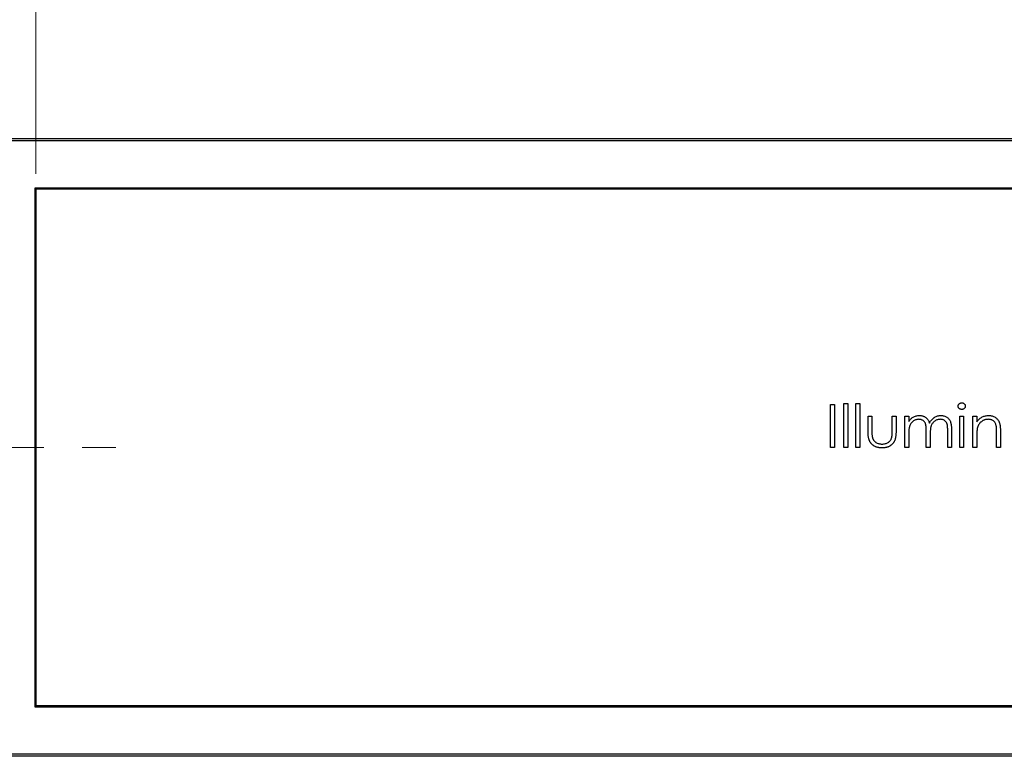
# Model space of a CAD drawing. Header units: millimetres. Extents: x 15 to 415, y 5 to 292.
# Tile 3 of 14: x 50 to 115, y 191 to 239. Entities that reach past the tile are written whole.
import ezdxf

# ---------------------------------------------------------------- set-up
doc = ezdxf.new("R2010")
doc.units = ezdxf.units.MM
doc.linetypes.add('CENTERX2', pattern=[20.32, 12.7, -2.54, 2.54, -2.54])
doc.styles.add('SLDTEXTSTYLE0', font='TXT', dxfattribs={"width": 0.75})
doc.dimstyles.new('SLDDIMSTYLE0', dxfattribs={"dimtxt": 3.175, "dimasz": 3.302, "dimexe": 0, "dimexo": 0.0625, "dimgap": 0.79375, "dimtad": 1, "dimdec": 1, "dimlfac": 1.5, "dimrnd": 1e-09, "dimzin": 4, "dimdsep": 46, "dimtxsty": 'SLDTEXTSTYLE0', "dimsah": 1, "dimcen": 0.09, "dimadec": 0, "dimazin": 1, "dimtfac": 1, "dimtdec": 1, "dimtofl": 0, "dimtmove": 0, "dimatfit": 3, "dimfxl": 1, "dimfrac": 2, "dimtolj": 1, "dimtzin": 12, "dimarcsym": 0})

# ---------------------------------------------------------------- blocks, each defined once
blk = doc.blocks.new('_D_1')
at = {"color": 7, "linetype": 'Continuous', "lineweight": 0}
for p, q in [((50.826, 228.942), (50.826, 243.03)), ((186.826, 228.942), (186.826, 243.03)), ((186.826, 242.03), (50.826, 242.03))]:
    blk.add_line(p, q, dxfattribs=at)
at = {"color": 7, "linetype": 'Continuous', "lineweight": 18}
for points in [[(50.826, 242.03), (54.128, 241.522), (54.128, 242.538)], [(186.826, 242.03), (183.524, 242.538), (183.524, 241.522)]]:
    blk.add_solid(points, dxfattribs=at)
at = {"color": 7, "linetype": 'Continuous', "lineweight": 18, "insert": (125.134, 246.123), "char_height": 3.175, "attachment_point": 1, "style": 'SLDTEXTSTYLE0'}
blk.add_mtext('204.0', dxfattribs=at)
blk = doc.blocks.new('_D_2')
at = {"color": 7, "linetype": 'Continuous', "lineweight": 0}
for p, q in [((47.493, 232.275), (47.493, 248.945)), ((190.159, 232.275), (190.159, 248.945)), ((47.493, 247.945), (190.159, 247.945))]:
    blk.add_line(p, q, dxfattribs=at)
at = {"color": 7, "linetype": 'Continuous', "lineweight": 18}
for points in [[(47.493, 247.945), (50.795, 247.437), (50.795, 248.453)], [(190.159, 247.945), (186.857, 248.453), (186.857, 247.437)]]:
    blk.add_solid(points, dxfattribs=at)
at = {"color": 7, "linetype": 'Continuous', "lineweight": 18, "insert": (123.71, 252.038), "char_height": 3.175, "attachment_point": 1, "style": 'SLDTEXTSTYLE0'}
blk.add_mtext('214.0', dxfattribs=at)

msp = doc.modelspace()

# ---------------------------------------------------------------- linework, layer by layer
at = {"color": 7, "linetype": 'Continuous', "lineweight": 25}
for p, q in [((47.4927, 231.2751), (190.1594, 231.2751)), ((189.9927, 231.1085), (47.6594, 231.1085)), ((186.8927, 228.0085), (50.7594, 228.0085)), ((50.7594, 228.0085), (50.7594, 193.8751)), ((186.8261, 227.9418), (50.8261, 227.9418)), ((50.8261, 227.9418), (50.8261, 193.9418)), ((103.1591, 213.764), (103.4124, 213.764)), ((103.1591, 210.9418), (103.1591, 213.764)), ((103.4124, 213.764), (103.4124, 210.9418)), ((104.0275, 213.8364), (104.2808, 213.8364)), ((104.0275, 210.9418), (104.0275, 213.8364)), ((104.2808, 213.8364), (104.2808, 210.9418)), ((104.8235, 213.8364), (105.0768, 213.8364)), ((104.8235, 210.9418), (104.8235, 213.8364)), ((105.0768, 213.8364), (105.0768, 210.9418)), ((105.6195, 213.0042), (105.8728, 213.0042)), ((105.6195, 212.0188), (105.6195, 213.0042)), ((105.8728, 213.0042), (105.8728, 212.0476)), ((107.2116, 213.0042), (107.4648, 213.0042)), ((107.2116, 212.0476), (107.2116, 213.0042)), ((107.4648, 213.0042), (107.4648, 212.0001)), ((108.0437, 213.0042), (108.297, 213.0042)), ((108.0437, 210.9418), (108.0437, 213.0042)), ((108.297, 213.0042), (108.297, 212.6458)), ((111.662, 213.0042), (111.9153, 213.0042)), ((111.662, 210.9418), (111.662, 213.0042)), ((111.9153, 213.0042), (111.9153, 210.9418)), ((112.5304, 213.0042), (112.7836, 213.0042)), ((112.5304, 210.9418), (112.5304, 213.0042)), ((112.7836, 213.0042), (112.7836, 212.6322)), ((110.866, 210.9418), (110.866, 212.0601)), ((111.1192, 212.0589), (111.1192, 210.9418)), ((114.3395, 211.995), (114.3395, 210.9418)), ((108.297, 211.8096), (108.297, 210.9418)), ((109.4549, 210.9418), (109.4549, 211.9905)), ((109.7081, 211.744), (109.7081, 210.9418)), ((112.7836, 211.6875), (112.7836, 210.9418)), ((114.0862, 210.9418), (114.0862, 211.9119)), ((103.4124, 210.9418), (103.1591, 210.9418)), ((104.2808, 210.9418), (104.0275, 210.9418)), ((105.0768, 210.9418), (104.8235, 210.9418)), ((108.297, 210.9418), (108.0437, 210.9418)), ((109.7081, 210.9418), (109.4549, 210.9418)), ((111.1192, 210.9418), (110.866, 210.9418)), ((111.9153, 210.9418), (111.662, 210.9418)), ((112.7836, 210.9418), (112.5304, 210.9418)), ((114.3395, 210.9418), (114.0862, 210.9418)), ((50.7594, 193.8751), (186.8927, 193.8751)), ((50.8261, 193.9418), (186.8261, 193.9418)), ((190.1594, 190.6085), (47.4927, 190.6085)), ((47.6594, 190.7751), (189.9927, 190.7751))]:
    msp.add_line(p, q, dxfattribs=at)
at = {"color": 7, "linetype": 'CENTERX2', "lineweight": 18}
msp.add_line((33.5634, 210.9418), (56.1044, 210.9418), dxfattribs=at)
at = {"color": 7, "linetype": 'Continuous', "lineweight": 25}
for points, knots in [([(111.5534, 213.6543), (111.5543, 213.669), (111.556, 213.6977), (111.5698, 213.7389), (111.5915, 213.7768), (111.6217, 213.8098), (111.6577, 213.8375), (111.6979, 213.8579), (111.7417, 213.8705), (111.7719, 213.8719), (111.7875, 213.8726)], [0, 0, 0, 0, 0.1232899, 0.2421491, 0.3634375, 0.4897454, 0.6181148, 0.7448938, 0.8689323, 1, 1, 1, 1]), ([(111.7875, 213.4384), (111.7719, 213.4391), (111.7417, 213.4404), (111.6979, 213.453), (111.6577, 213.4735), (111.6217, 213.5011), (111.5917, 213.5341), (111.5698, 213.5715), (111.556, 213.6119), (111.5543, 213.6401), (111.5534, 213.6543)], [0, 0, 0, 0, 0.1318668, 0.2566614, 0.3842132, 0.5133652, 0.6404432, 0.761085, 0.8791455, 1, 1, 1, 1]), ([(111.7875, 213.8726), (111.8032, 213.8718), (111.834, 213.8704), (111.8785, 213.8582), (111.919, 213.8375), (111.955, 213.8097), (111.9858, 213.777), (112.0074, 213.7389), (112.0213, 213.6977), (112.0229, 213.669), (112.0238, 213.6543)], [0, 0, 0, 0, 0.1318993, 0.2582841, 0.3843411, 0.5119796, 0.638632, 0.7592298, 0.8774122, 1, 1, 1, 1]), ([(112.0238, 213.6543), (112.0229, 213.6401), (112.0212, 213.6119), (112.0074, 213.5715), (111.9856, 213.5339), (111.955, 213.5013), (111.919, 213.4735), (111.8785, 213.4528), (111.834, 213.4405), (111.8032, 213.4391), (111.7875, 213.4384)], [0, 0, 0, 0, 0.12016213, 0.23754632, 0.35749705, 0.48491712, 0.61332927, 0.74015037, 0.86730125, 1, 1, 1, 1]), ([(108.297, 212.6458), (108.3198, 212.6771), (108.3635, 212.7372), (108.4352, 212.8164), (108.5068, 212.8836), (108.5583, 212.9188), (108.5831, 212.9358)], [0, 0, 0, 0, 0.2835948, 0.5433948, 0.7806456, 1, 1, 1, 1]), ([(108.9641, 212.7871), (108.9335, 212.7859), (108.8724, 212.7834), (108.7826, 212.7613), (108.696, 212.7266), (108.6138, 212.6785), (108.5382, 212.6189), (108.4721, 212.5488), (108.4165, 212.4691), (108.3796, 212.3948), (108.3558, 212.329), (108.34, 212.2731), (108.3265, 212.211), (108.3164, 212.1425), (108.3066, 212.0682), (108.3019, 211.9875), (108.2974, 211.9007), (108.2971, 211.8407), (108.297, 211.8096)], [0, 0, 0, 0, 0.0686771, 0.136871, 0.2061144, 0.2775382, 0.349772, 0.4212508, 0.4929108, 0.5670266, 0.6066142, 0.649704, 0.6973032, 0.7490857, 0.8048806, 0.865485, 0.9302371, 1, 1, 1, 1]), ([(108.5831, 212.9358), (108.6168, 212.9519), (108.6838, 212.9839), (108.7897, 213.0163), (108.8982, 213.0363), (108.9714, 213.039), (109.0082, 213.0404)], [0, 0, 0, 0, 0.2537341, 0.5030351, 0.7500136, 1, 1, 1, 1]), ([(109.4549, 211.9905), (109.4548, 212.0201), (109.4547, 212.077), (109.4525, 212.1587), (109.4484, 212.2329), (109.4437, 212.2997), (109.4368, 212.3589), (109.4291, 212.4108), (109.4199, 212.4553), (109.4048, 212.5042), (109.3816, 212.558), (109.3444, 212.6153), (109.2979, 212.6655), (109.2435, 212.7084), (109.1822, 212.7438), (109.1145, 212.7694), (109.0409, 212.7842), (108.9902, 212.7861), (108.9641, 212.7871)], [0, 0, 0, 0, 0.0825297, 0.1587789, 0.2277381, 0.2899457, 0.3454988, 0.3938963, 0.4363738, 0.4721223, 0.5363836, 0.5990779, 0.6619482, 0.7263105, 0.7917711, 0.8586473, 0.9273053, 1, 1, 1, 1]), ([(109.0082, 213.0404), (109.0331, 213.0395), (109.0824, 213.0379), (109.1555, 213.027), (109.2263, 213.0082), (109.2946, 212.9821), (109.3588, 212.9505), (109.4178, 212.9133), (109.4707, 212.8717), (109.5176, 212.8235), (109.5597, 212.7676), (109.5985, 212.7024), (109.6343, 212.6264), (109.6541, 212.5713), (109.6646, 212.5423)], [0, 0, 0, 0, 0.084152, 0.1665323, 0.2488363, 0.3312461, 0.4129571, 0.4904943, 0.5661558, 0.6399873, 0.7167655, 0.8021439, 0.8958332, 1, 1, 1, 1]), ([(109.6646, 212.5423), (109.6757, 212.5622), (109.6974, 212.6015), (109.7339, 212.657), (109.7722, 212.7089), (109.8126, 212.7573), (109.8548, 212.8019), (109.8992, 212.8429), (109.9455, 212.8804), (110.0098, 212.9242), (110.0936, 212.9707), (110.1991, 213.011), (110.3089, 213.036), (110.3834, 213.0389), (110.421, 213.0404)], [0, 0, 0, 0, 0.0717661, 0.1412255, 0.2091159, 0.2748397, 0.3394829, 0.4024763, 0.4649419, 0.5268326, 0.6474148, 0.7655615, 0.8816151, 1, 1, 1, 1]), ([(110.3769, 212.7871), (110.345, 212.786), (110.2817, 212.7837), (110.1894, 212.7607), (110.1008, 212.7259), (110.0184, 212.6756), (109.9425, 212.6153), (109.8773, 212.5435), (109.8234, 212.4624), (109.7869, 212.3873), (109.7639, 212.3198), (109.7486, 212.2609), (109.7368, 212.1939), (109.7257, 212.1193), (109.7185, 212.0366), (109.7119, 211.9461), (109.7088, 211.8477), (109.7084, 211.7795), (109.7081, 211.744)], [0, 0, 0, 0, 0.0681582, 0.1347066, 0.201865, 0.2707883, 0.3400243, 0.4080827, 0.4768132, 0.5473461, 0.5856398, 0.628865, 0.6771532, 0.7308028, 0.7898066, 0.854325, 0.9243651, 1, 1, 1, 1]), ([(110.866, 212.0601), (110.8659, 212.0864), (110.8658, 212.1371), (110.8636, 212.2099), (110.8595, 212.2763), (110.8547, 212.3361), (110.8481, 212.3895), (110.8395, 212.4364), (110.8304, 212.4772), (110.8153, 212.5224), (110.7912, 212.5723), (110.7544, 212.6261), (110.708, 212.673), (110.6545, 212.7136), (110.5936, 212.7467), (110.5265, 212.7703), (110.4535, 212.7849), (110.403, 212.7863), (110.3769, 212.7871)], [0, 0, 0, 0, 0.078343, 0.1505633, 0.2161511, 0.2756798, 0.3287071, 0.3759044, 0.4173019, 0.4526927, 0.5172653, 0.5812166, 0.6453219, 0.7120245, 0.78013, 0.8502182, 0.9226485, 1, 1, 1, 1]), ([(110.421, 213.0404), (110.4556, 213.0391), (110.5233, 213.0365), (110.6218, 213.0165), (110.7137, 212.9821), (110.7987, 212.9351), (110.8755, 212.8761), (110.9422, 212.8059), (110.9984, 212.725), (111.0352, 212.6489), (111.0601, 212.5817), (111.0755, 212.5244), (111.0891, 212.4614), (111.1003, 212.3925), (111.1086, 212.3176), (111.1147, 212.2367), (111.1188, 212.1498), (111.1191, 212.0898), (111.1192, 212.0589)], [0, 0, 0, 0, 0.0756043, 0.147965, 0.218797, 0.2894704, 0.3597242, 0.4297077, 0.5004965, 0.574429, 0.6139473, 0.6571553, 0.7039728, 0.754939, 0.8097066, 0.868833, 0.9323855, 1, 1, 1, 1]), ([(112.7836, 212.6322), (112.8107, 212.6659), (112.8632, 212.7314), (112.9505, 212.8175), (113.0429, 212.8884), (113.1397, 212.9449), (113.241, 212.9875), (113.3462, 213.0183), (113.4559, 213.0367), (113.5306, 213.0392), (113.5683, 213.0404)], [0, 0, 0, 0, 0.140976, 0.2735688, 0.3989883, 0.5199298, 0.63811, 0.7565889, 0.8768598, 1, 1, 1, 1]), ([(113.5242, 212.7871), (113.5039, 212.7867), (113.4635, 212.786), (113.4038, 212.7783), (113.3458, 212.7659), (113.289, 212.749), (113.2345, 212.7259), (113.1807, 212.6997), (113.1295, 212.667), (113.0798, 212.6306), (113.0336, 212.5902), (112.9906, 212.5476), (112.9523, 212.5022), (112.9175, 212.4548), (112.8876, 212.4047), (112.8614, 212.3524), (112.8392, 212.2978), (112.8282, 212.2599), (112.8226, 212.241)], [0, 0, 0, 0, 0.0639861, 0.1266269, 0.1889844, 0.2502302, 0.3123512, 0.3745736, 0.4381475, 0.5029204, 0.5679741, 0.6307713, 0.6929346, 0.7543975, 0.8152184, 0.8761169, 0.9380146, 1, 1, 1, 1]), ([(114.0562, 212.3812), (114.0477, 212.4132), (114.0312, 212.4748), (113.9904, 212.5584), (113.939, 212.6295), (113.8762, 212.6877), (113.8026, 212.733), (113.7185, 212.7645), (113.6246, 212.7841), (113.5586, 212.7861), (113.5242, 212.7871)], [0, 0, 0, 0, 0.1355195, 0.2608332, 0.378476, 0.4931776, 0.609281, 0.729981, 0.8592613, 1, 1, 1, 1]), ([(113.5683, 213.0404), (113.6065, 213.039), (113.6812, 213.0362), (113.79, 213.0144), (113.8915, 212.9772), (113.9856, 212.9262), (114.0703, 212.8629), (114.1448, 212.789), (114.2064, 212.7041), (114.2476, 212.6253), (114.2748, 212.5554), (114.292, 212.4955), (114.3065, 212.4288), (114.3191, 212.3555), (114.3276, 212.275), (114.3344, 212.1877), (114.3392, 212.0937), (114.3394, 212.0286), (114.3395, 211.995)], [0, 0, 0, 0, 0.0772404, 0.1511781, 0.223488, 0.2955426, 0.3669763, 0.4371305, 0.5070436, 0.5785597, 0.6166135, 0.6587562, 0.7044912, 0.7548031, 0.8093316, 0.8682745, 0.9320729, 1, 1, 1, 1]), ([(106.5439, 210.9056), (106.5188, 210.9059), (106.4695, 210.9064), (106.3972, 210.9122), (106.3279, 210.9217), (106.2619, 210.9353), (106.199, 210.9523), (106.139, 210.9724), (106.0827, 210.9975), (106.0294, 211.0257), (105.9794, 211.0576), (105.9325, 211.0926), (105.8888, 211.1305), (105.8484, 211.1714), (105.8117, 211.2156), (105.7783, 211.2628), (105.7477, 211.3125), (105.72, 211.3658), (105.6962, 211.4243), (105.6752, 211.4891), (105.658, 211.5608), (105.644, 211.6393), (105.6328, 211.7244), (105.625, 211.8165), (105.6206, 211.9153), (105.6199, 211.9835), (105.6195, 212.0188)], [0, 0, 0, 0, 0.0451517, 0.0887273, 0.1305341, 0.1710707, 0.2100958, 0.2477692, 0.2848494, 0.3209855, 0.3563874, 0.3915493, 0.4261914, 0.4605111, 0.4949714, 0.5295336, 0.5645757, 0.6000962, 0.6375349, 0.6782134, 0.7225827, 0.7701823, 0.8218793, 0.877067, 0.936524, 1, 1, 1, 1]), ([(105.8728, 212.0476), (105.8729, 212.0195), (105.8731, 211.9658), (105.8746, 211.8885), (105.8781, 211.818), (105.8825, 211.7543), (105.8881, 211.6974), (105.8948, 211.6474), (105.9022, 211.6038), (105.9095, 211.5776), (105.9129, 211.5654)], [0, 0, 0, 0, 0.1736166, 0.3321204, 0.4779363, 0.6099318, 0.7270315, 0.8316714, 0.9217155, 1, 1, 1, 1]), ([(107.4648, 212.0001), (107.4645, 211.966), (107.4638, 211.8998), (107.4593, 211.8036), (107.4517, 211.714), (107.4402, 211.6309), (107.4266, 211.5543), (107.409, 211.4842), (107.3881, 211.4208), (107.3644, 211.3629), (107.3365, 211.3105), (107.3068, 211.2607), (107.2725, 211.2148), (107.2364, 211.1706), (107.1963, 211.1301), (107.1528, 211.0926), (107.1067, 211.0574), (107.0568, 211.0259), (107.0039, 210.9975), (106.948, 210.9723), (106.8884, 210.9524), (106.8257, 210.9352), (106.7598, 210.9217), (106.6907, 210.9122), (106.6184, 210.9064), (106.5691, 210.9059), (106.5439, 210.9056)], [0, 0, 0, 0, 0.06221, 0.120696, 0.1755485, 0.2261906, 0.2737107, 0.3173021, 0.3578373, 0.3954278, 0.4310885, 0.4660975, 0.5010152, 0.5354236, 0.5701735, 0.6047651, 0.640093, 0.6759387, 0.7122248, 0.7494555, 0.7876011, 0.8267838, 0.8678286, 0.9101595, 0.9539387, 1, 1, 1, 1]), ([(107.1697, 211.545), (107.1731, 211.5563), (107.1806, 211.5812), (107.1886, 211.6234), (107.1958, 211.6738), (107.202, 211.7326), (107.2064, 211.7998), (107.2088, 211.8752), (107.2115, 211.9587), (107.2115, 212.0171), (107.2116, 212.0476)], [0, 0, 0, 0, 0.0696928, 0.1540737, 0.2545915, 0.3714654, 0.5047546, 0.6534943, 0.8189527, 1, 1, 1, 1]), ([(112.8226, 212.241), (112.8195, 212.2271), (112.8125, 212.1968), (112.8051, 212.1471), (112.7983, 212.0896), (112.7926, 212.0243), (112.7892, 211.9511), (112.7854, 211.8703), (112.784, 211.7815), (112.7838, 211.7197), (112.7836, 211.6875)], [0, 0, 0, 0, 0.07699545, 0.16761508, 0.27105239, 0.3894595, 0.5208428, 0.66639876, 0.82609361, 1, 1, 1, 1]), ([(114.0862, 211.9119), (114.086, 211.94), (114.0857, 211.9937), (114.0848, 212.0706), (114.0825, 212.1404), (114.0794, 212.2028), (114.0747, 212.2578), (114.0698, 212.3055), (114.0639, 212.3459), (114.0586, 212.3703), (114.0562, 212.3812)], [0, 0, 0, 0, 0.17885, 0.3421096, 0.4898257, 0.6232544, 0.7400797, 0.8414827, 0.9289077, 1, 1, 1, 1]), ([(105.9129, 211.5654), (105.9184, 211.55), (105.9292, 211.5197), (105.9488, 211.4758), (105.973, 211.4352), (105.9995, 211.3963), (106.03, 211.3601), (106.0643, 211.3269), (106.101, 211.2953), (106.1557, 211.2579), (106.2304, 211.2178), (106.3285, 211.1832), (106.4348, 211.1625), (106.5084, 211.1601), (106.5461, 211.1589)], [0, 0, 0, 0, 0.0604867, 0.1197159, 0.1780862, 0.2359713, 0.2946098, 0.353536, 0.4131613, 0.4745453, 0.5992335, 0.7270292, 0.8596954, 1, 1, 1, 1]), ([(106.5461, 211.1589), (106.5839, 211.1601), (106.657, 211.1626), (106.7622, 211.1826), (106.8584, 211.216), (106.9445, 211.2626), (107.0203, 211.3196), (107.0834, 211.3865), (107.1355, 211.4613), (107.1583, 211.517), (107.1697, 211.545)], [0, 0, 0, 0, 0.1446324, 0.279837, 0.4083713, 0.5330429, 0.6535963, 0.7700157, 0.8843395, 1, 1, 1, 1])]:
    msp.add_open_spline(points, degree=3, knots=knots, dxfattribs=at)

# ---------------------------------------------------------------- dimensions: what is measured, and where the dimension line sits
at = {"color": 7, "linetype": 'Continuous', "lineweight": 18}
for base, p1, p2, picture, middle in [((190.1594, 247.9453), (47.4927, 231.2751), (190.1594, 231.2751), '_D_2', (128.9865, 247.9453)), ((50.8261, 242.0302), (186.8261, 227.9418), (50.8261, 227.9418), '_D_1', (130.4109, 242.0302))]:
    dim = msp.add_linear_dim(base=base, p1=p1, p2=p2, dimstyle='SLDDIMSTYLE0', dxfattribs=at)
    dim.commit()
    dim.dimension.update_dxf_attribs({"geometry": picture, "text_midpoint": middle, "dimtype": 160})

doc.saveas('drawing.dxf')
